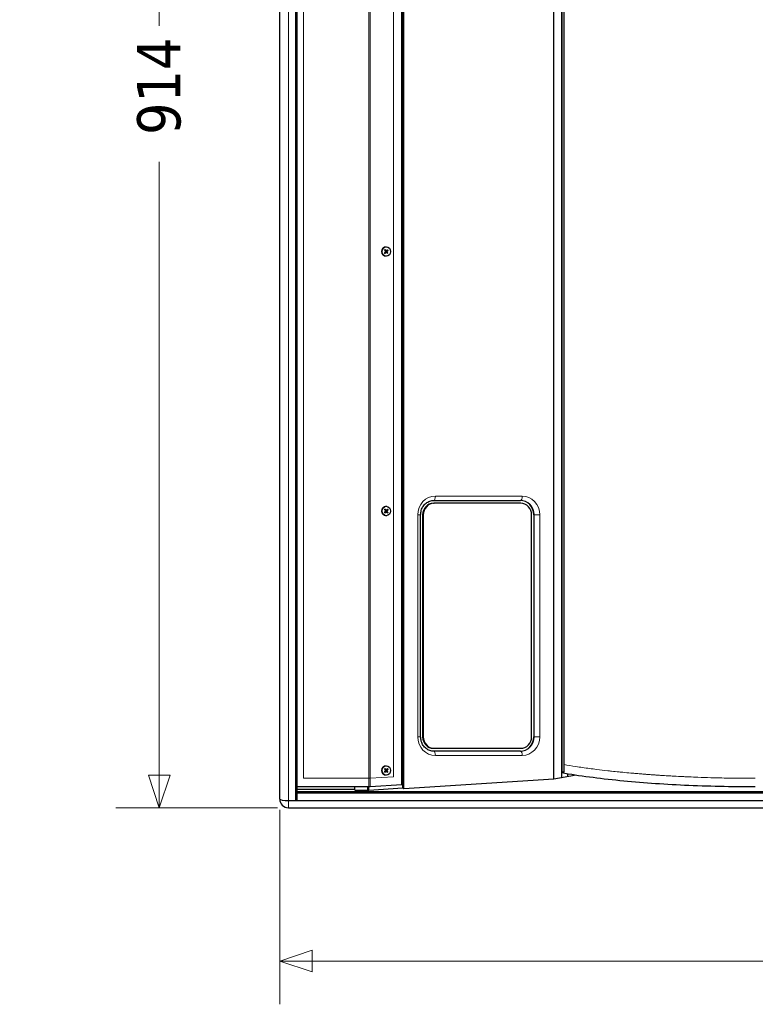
# Model space of a CAD drawing. Header units: millimetres. Extents: x 90 to 4365, y 90 to 3088.
# Tile 22 of 40: x 1105 to 1615, y 1607 to 2291. Entities that reach past the tile are written whole.
import ezdxf

# ---------------------------------------------------------------- set-up
doc = ezdxf.new("R2010")
doc.units = ezdxf.units.MM
doc.header["$LTSCALE"] = 15
doc.layers.add('Quota (ISO)', color=7, linetype='Continuous', lineweight=15, true_color=0x008000)
doc.layers.add('Visibile sottile (ISO)', color=9, linetype='Continuous', lineweight=18, true_color=0x808080)
doc.layers.add('Visibile (ISO)', color=7, linetype='Continuous', lineweight=25)
doc.styles.add('Testo nota (ISO)', font='tahoma.ttf')
doc.dimstyles.new('Default (ISO)', dxfattribs={"dimscale": 15, "dimtxt": 2, "dimasz": 1.5, "dimexe": 2, "dimexo": 0.5, "dimgap": 0.5, "dimtad": 1, "dimtoh": 1, "dimrnd": 1e-08, "dimtxsty": 'Testo nota (ISO)', "dimblk": 'Filled-1', "dimcen": 0.09, "dimdle": 10, "dimclrd": 256, "dimclre": 256, "dimclrt": 256, "dimazin": 2, "dimtfac": 0.75, "dimtmove": 0, "dimatfit": 3, "dimfxl": 0, "dimtolj": 1, "dimtzin": 0, "dimlwd": -1, "dimlwe": -1, "dimarcsym": 0})

# ---------------------------------------------------------------- blocks, each defined once
blk = doc.blocks.new('Filled-1')
at = {"color": 0}
for p, q in [((0, 0), (-1, 0.333)), ((-1, 0.333), (-1, -0.333)), ((-1, 0), (0, 0)), ((-1, -0.333), (0, 0))]:
    blk.add_line(p, q, dxfattribs=at)
at = {"color": 0, "flags": 128}
blk.add_lwpolyline([(-1, -0.333), (0, 0), (-1, 0.333), (-1, -0.333)], dxfattribs=at)
at = {"color": 0}
blk.add_solid([(-1, -0.333), (0, 0), (-1, 0.333), (-1, -0.333)], dxfattribs=at)
blk = doc.blocks.new('*D15')
at = {"layer": 'Defpoints', "color": 0, "transparency": 16777216}
for p in [(2970.22, 2695.52), (3223.24, 2391.64), (271.97, 2219.75), (2970.22, 1743.97)]:
    blk.add_point(p, dxfattribs=at)
at = {"layer": 'Quota (ISO)', "transparency": 16777216}
for p, q in [((2977.6, 2696.82), (3212.87, 2738.31)), ((2977.6, 1742.67), (3212.87, 1701.19))]:
    blk.add_line(p, q, dxfattribs=at)
blk.add_arc((271.97, 2219.75), 2956.27, 350.43608, 9.56392, dxfattribs=at)
at = {"layer": 'Quota (ISO)', "transparency": 16777216, "xscale": 22.5, "yscale": 22.5, "zscale": 22.5}
for p, rotation in [((3183.32, 2733.1), 99.78196200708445), ((3183.32, 1706.4), 260.2180379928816)]:
    blk.add_blockref('Filled-1', p, dxfattribs=dict(at, rotation=rotation))
at = {"layer": 'Quota (ISO)', "transparency": 16777216, "insert": (3204.91, 2173.84), "char_height": 30, "attachment_point": 4, "rotation": 89.69154, "style": 'Testo nota (ISO)'}
blk.add_mtext('\\A1;20°', dxfattribs=at)
blk = doc.blocks.new('*D16')
at = {"layer": 'Defpoints', "color": 0, "transparency": 16777216}
for p in [(1291.19, 2695.61), (1201.61, 1743.88), (1291.19, 1743.88)]:
    blk.add_point(p, dxfattribs=at)
at = {"layer": 'Quota (ISO)', "transparency": 16777216}
for p, q in [((1283.69, 2695.61), (1171.61, 2695.61)), ((1201.61, 2673.11), (1201.61, 2286.38)), ((1201.61, 1766.38), (1201.61, 2191.94)), ((1283.69, 1743.88), (1171.61, 1743.88))]:
    blk.add_line(p, q, dxfattribs=at)
at = {"layer": 'Quota (ISO)', "transparency": 16777216, "xscale": 22.5, "yscale": 22.5, "zscale": 22.5}
for p, rotation in [((1201.61, 2695.61), 90), ((1201.61, 1743.88), 270)]:
    blk.add_blockref('Filled-1', p, dxfattribs=dict(at, rotation=rotation))
at = {"layer": 'Quota (ISO)', "transparency": 16777216, "insert": (1201.61, 2199.44), "char_height": 30, "attachment_point": 4, "rotation": 90, "style": 'Testo nota (ISO)'}
blk.add_mtext('\\A1; 914', dxfattribs=at)
blk = doc.blocks.new('*D21')
at = {"layer": 'Defpoints', "color": 0, "transparency": 16777216}
for p in [(1285.19, 1749.9), (2055.19, 1749.9), (2055.19, 1637.49)]:
    blk.add_point(p, dxfattribs=at)
at = {"layer": 'Quota (ISO)', "transparency": 16777216}
for p, q in [((1285.19, 1742.4), (1285.19, 1607.49)), ((2055.19, 1742.4), (2055.19, 1607.49)), ((1307.69, 1637.49), (1630.74, 1637.49)), ((2032.69, 1637.49), (1709.65, 1637.49))]:
    blk.add_line(p, q, dxfattribs=at)
at = {"layer": 'Quota (ISO)', "transparency": 16777216, "xscale": 22.5, "yscale": 22.5, "zscale": 22.5, "rotation": 180}
blk.add_blockref('Filled-1', (1285.19, 1637.49), dxfattribs=at)
at = {"layer": 'Quota (ISO)', "transparency": 16777216, "xscale": 22.5, "yscale": 22.5, "zscale": 22.5}
blk.add_blockref('Filled-1', (2055.19, 1637.49), dxfattribs=at)
at = {"layer": 'Quota (ISO)', "transparency": 16777216, "insert": (1638.24, 1637.49), "char_height": 30, "attachment_point": 4, "style": 'Testo nota (ISO)'}
blk.add_mtext('\\A1;770', dxfattribs=at)

msp = doc.modelspace()

# ---------------------------------------------------------------- linework, layer by layer
at = {"layer": 'Visibile (ISO)'}
for p, q in [((1285.195, 1749.898), (1285.195, 2689.597)), ((1296.195, 2690.655), (1296.195, 1748.841)), ((1297.195, 1755.109), (1297.195, 2684.387)), ((1369.851, 1759.709), (1369.851, 2679.787)), ((1370.577, 1757.668), (1370.577, 2681.828)), ((1371.261, 1757.336), (1371.261, 2682.16)), ((1475.195, 1764.007), (1475.195, 2675.489)), ((1475.195, 1764.007), (1475.195, 2675.489)), ((1480.732, 1764.983), (1480.732, 2674.513)), ((1482.366, 1768.748), (1482.366, 2670.748)), ((1359.064, 2132.998), (1359.015, 2132.998)), ((1357.762, 2128.984), (1358.579, 2129.653)), ((1357.871, 2130.692), (1358.595, 2129.912)), ((1358.177, 2128.479), (1358.909, 2129.249)), ((1358.346, 2131.133), (1358.974, 2130.264)), ((1359.032, 2129.299), (1358.861, 2129.308)), ((1359.111, 2130.197), (1358.94, 2130.188)), ((1359.064, 2126.498), (1359.015, 2126.498)), ((1359.782, 2128.363), (1359.153, 2129.232)), ((1359.951, 2131.017), (1359.218, 2130.247)), ((1360.256, 2128.804), (1359.532, 2129.584)), ((1360.365, 2130.512), (1359.549, 2129.843)), ((1391.789, 1955.098), (1392.2, 1955.098)), ((1392.131, 1957.098), (1452.272, 1957.098)), ((1452.34, 1955.098), (1392.2, 1955.098)), ((1357.762, 1948.984), (1358.579, 1949.653)), ((1357.871, 1950.692), (1358.595, 1949.912)), ((1358.177, 1948.479), (1358.909, 1949.249)), ((1358.346, 1951.133), (1358.974, 1950.264)), ((1359.032, 1949.299), (1358.861, 1949.308)), ((1359.111, 1950.197), (1358.94, 1950.188)), ((1359.064, 1952.998), (1359.015, 1952.998)), ((1359.782, 1948.363), (1359.153, 1949.232)), ((1359.951, 1951.017), (1359.218, 1950.247)), ((1360.256, 1948.804), (1359.532, 1949.584)), ((1360.365, 1950.512), (1359.549, 1949.843)), ((1382.915, 1793.098), (1382.915, 1947.098)), ((1384.272, 1947.098), (1384.272, 1793.098)), ((1384.682, 1947.098), (1384.682, 1793.098)), ((1459.858, 1793.098), (1459.858, 1947.098)), ((1461.327, 1947.098), (1461.327, 1793.098)), ((1359.064, 1946.498), (1359.015, 1946.498)), ((1391.789, 1785.098), (1392.2, 1785.098)), ((1452.272, 1783.098), (1392.131, 1783.098)), ((1392.2, 1785.098), (1452.34, 1785.098)), ((1357.762, 1768.984), (1358.579, 1769.653)), ((1357.871, 1770.692), (1358.595, 1769.912)), ((1358.346, 1771.133), (1358.974, 1770.264)), ((1359.111, 1770.197), (1358.94, 1770.188)), ((1359.064, 1772.998), (1359.015, 1772.998)), ((1359.951, 1771.017), (1359.218, 1770.247)), ((1360.256, 1768.804), (1359.532, 1769.584)), ((1360.365, 1770.512), (1359.549, 1769.843)), ((1358.177, 1768.479), (1358.909, 1769.249)), ((1359.032, 1769.299), (1358.861, 1769.308)), ((1359.064, 1766.498), (1359.015, 1766.498)), ((1359.782, 1768.363), (1359.153, 1769.232)), ((1371.261, 1757.336), (1475.195, 1764.007)), ((1475.195, 1764.007), (1489.624, 1766.551)), ((1481.085, 1768.748), (1480.732, 1768.748)), ((1481.085, 1768.748), (1482.366, 1768.748)), ((1484.974, 1765.731), (1484.974, 1767.289)), ((1346.908, 1758.286), (1297.195, 1758.286)), ((1337.195, 1756.432), (1297.195, 1756.432)), ((1337.195, 1756.344), (1337.195, 1758.286)), ((1337.195, 1756.344), (1337.195, 1756.16)), ((1337.195, 1756.16), (1347.084, 1756.16)), ((1346.195, 1758.286), (1346.195, 1756.16)), ((1346.195, 1756.16), (1346.195, 1758.286)), ((1347.084, 1756.16), (1347.084, 1758.287)), ((1347.084, 1756.16), (1370.577, 1757.668)), ((1369.851, 1759.709), (1347.934, 1758.302)), ((1370.577, 1757.668), (1371.261, 1757.336)), ((1285.195, 1749.898), (1285.195, 1749.882)), ((1296.195, 1748.841), (1297.195, 1749.017)), ((1297.195, 1755.107), (1297.195, 1755.109)), ((1297.195, 1753.933), (1297.195, 1755.107)), ((1297.195, 1755.107), (2043.195, 1755.107)), ((1297.195, 1748.841), (1297.195, 1753.933)), ((2043.195, 1753.933), (1297.195, 1753.933)), ((1291.195, 1748.841), (1296.195, 1748.841)), ((1291.195, 1748.841), (1297.195, 1748.841)), ((1291.195, 1743.882), (2049.195, 1743.882)), ((1297.195, 1748.841), (2043.195, 1748.841))]:
    msp.add_line(p, q, dxfattribs=at)
msp.add_arc((1291.195, 1749.882), 6, 180, 270, dxfattribs=at)
for centre, major_axis, ratio, start_param, end_param in [((1359.015, 2129.748), (0, -3.25), 0.9396926, 3.1415927, 6.2831853), ((1358.479, 2129.79), (0, 0.174), 0.9396926, 3.7977836, 5.4916388), ((1359.024, 2129.126), (0, 0.174), 0.9396926, 5.3685799, 7.0624352), ((1359.103, 2130.37), (0, -0.174), 0.9396926, 5.3685799, 7.0624352), ((1359.648, 2129.706), (0, -0.174), 0.9396926, 3.7977836, 5.4916388), ((1391.789, 1947.098), (0, 8), 0.9396926, 0, 1.5707963), ((1392.2, 1947.098), (0, 8), 0.9396926, 0, 1.5707963), ((1451.93, 1947.098), (0, 10), 0.9396926, 4.712389, 6.2831853), ((1452.34, 1947.098), (0, 8), 0.9396926, 4.712389, 6.2831853), ((1359.015, 1949.748), (0, -3.25), 0.9396926, 3.1415927, 6.2831853), ((1358.479, 1949.79), (0, 0.174), 0.9396926, 3.7977836, 5.4916388), ((1359.024, 1949.126), (0, 0.174), 0.9396926, 5.3685799, 7.0624352), ((1359.103, 1950.37), (0, -0.174), 0.9396926, 5.3685799, 7.0624352), ((1359.648, 1949.706), (0, -0.174), 0.9396926, 3.7977836, 5.4916388), ((1391.789, 1793.098), (0, -8), 0.9396926, 4.712389, 6.2831853), ((1392.2, 1793.098), (0, -8), 0.9396926, 4.712389, 6.2831853), ((1451.93, 1793.098), (0, -10), 0.9396926, 0, 1.5707963), ((1452.34, 1793.098), (0, -8), 0.9396926, 0, 1.5707963), ((1359.015, 1769.748), (0, -3.25), 0.9396926, 3.1415927, 6.2831853), ((1358.479, 1769.79), (0, 0.174), 0.9396926, 3.7977836, 5.4916388), ((1359.103, 1770.37), (0, -0.174), 0.9396926, 5.3685799, 7.0624352), ((1359.648, 1769.706), (0, -0.174), 0.9396926, 3.7977836, 5.4916388), ((1359.024, 1769.126), (0, 0.174), 0.9396926, 5.3685799, 7.0624352), ((1291.195, 1749.898), (6, 0), 0.176327, 3.1415927, 4.712389), ((1291.195, 1749.882), (-6, 0), 0.1736482, 0, 1.5707963)]:
    msp.add_ellipse(centre, major_axis=major_axis, ratio=ratio, start_param=start_param, end_param=end_param, dxfattribs=at)
for centre in [(1359.064, 2129.748), (1359.064, 1949.748), (1359.064, 1769.748)]:
    msp.add_ellipse(centre, major_axis=(0, 3.25), ratio=0.9396926, dxfattribs=at)
for points, knots in [([(1358.23, 2128.564), (1358.231, 2128.559), (1358.229, 2128.553), (1358.222, 2128.538), (1358.215, 2128.526), (1358.199, 2128.504), (1358.188, 2128.491), (1358.177, 2128.479)], [0.045109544, 0.045109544, 0.045109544, 0.045109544, 0.049083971, 0.049083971, 0.054015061, 0.054015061, 0.058979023, 0.058979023, 0.058979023, 0.058979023]), ([(1358.346, 2131.133), (1358.355, 2131.12), (1358.365, 2131.104), (1358.378, 2131.08), (1358.383, 2131.067), (1358.388, 2131.05), (1358.389, 2131.042), (1358.388, 2131.037)], [0.019671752, 0.019671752, 0.019671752, 0.019671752, 0.024635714, 0.024635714, 0.029566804, 0.029566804, 0.033541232, 0.033541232, 0.033541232, 0.033541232]), ([(1360.151, 2128.888), (1360.16, 2128.884), (1360.17, 2128.877), (1360.192, 2128.863), (1360.206, 2128.851), (1360.231, 2128.829), (1360.245, 2128.816), (1360.256, 2128.804)], [0.045109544, 0.045109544, 0.045109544, 0.045109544, 0.049083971, 0.049083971, 0.054015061, 0.054015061, 0.058979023, 0.058979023, 0.058979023, 0.058979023]), ([(1360.365, 2130.512), (1360.353, 2130.502), (1360.337, 2130.49), (1360.31, 2130.472), (1360.294, 2130.462), (1360.271, 2130.449), (1360.259, 2130.444), (1360.25, 2130.44)], [0.019671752, 0.019671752, 0.019671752, 0.019671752, 0.024635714, 0.024635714, 0.029566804, 0.029566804, 0.033541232, 0.033541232, 0.033541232, 0.033541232]), ([(1382.915, 1947.098), (1382.915, 1948.146), (1383.069, 1949.193), (1383.666, 1951.186), (1384.111, 1952.129), (1385.247, 1953.826), (1385.94, 1954.575), (1387.494, 1955.8), (1388.355, 1956.276), (1390.159, 1956.92), (1391.103, 1957.088), (1392.076, 1957.098), (1392.104, 1957.098), (1392.131, 1957.098)], [4.712389, 4.712389, 4.712389, 4.712389, 5.0212039, 5.0212039, 5.331451, 5.331451, 5.6456103, 5.6456103, 5.9597695, 5.9597695, 6.2739288, 6.2739288, 6.2831853, 6.2831853, 6.2831853, 6.2831853]), ([(1358.23, 1948.564), (1358.231, 1948.559), (1358.229, 1948.553), (1358.222, 1948.538), (1358.215, 1948.526), (1358.199, 1948.504), (1358.188, 1948.491), (1358.177, 1948.479)], [0.045109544, 0.045109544, 0.045109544, 0.045109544, 0.049083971, 0.049083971, 0.054015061, 0.054015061, 0.058979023, 0.058979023, 0.058979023, 0.058979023]), ([(1358.346, 1951.133), (1358.355, 1951.12), (1358.365, 1951.104), (1358.378, 1951.08), (1358.383, 1951.067), (1358.388, 1951.05), (1358.389, 1951.042), (1358.388, 1951.037)], [0.019671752, 0.019671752, 0.019671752, 0.019671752, 0.024635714, 0.024635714, 0.029566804, 0.029566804, 0.033541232, 0.033541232, 0.033541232, 0.033541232]), ([(1360.151, 1948.888), (1360.16, 1948.884), (1360.17, 1948.877), (1360.192, 1948.863), (1360.206, 1948.851), (1360.231, 1948.829), (1360.245, 1948.816), (1360.256, 1948.804)], [0.045109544, 0.045109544, 0.045109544, 0.045109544, 0.049083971, 0.049083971, 0.054015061, 0.054015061, 0.058979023, 0.058979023, 0.058979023, 0.058979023]), ([(1360.365, 1950.512), (1360.353, 1950.502), (1360.337, 1950.49), (1360.31, 1950.472), (1360.294, 1950.462), (1360.271, 1950.449), (1360.259, 1950.444), (1360.25, 1950.44)], [0.019671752, 0.019671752, 0.019671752, 0.019671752, 0.024635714, 0.024635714, 0.029566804, 0.029566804, 0.033541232, 0.033541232, 0.033541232, 0.033541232]), ([(1392.131, 1783.098), (1391.187, 1783.098), (1390.242, 1783.256), (1388.432, 1783.882), (1387.568, 1784.349), (1386.004, 1785.558), (1385.305, 1786.301), (1384.148, 1787.995), (1383.691, 1788.947), (1383.078, 1790.953), (1382.919, 1792.005), (1382.916, 1793.071), (1382.915, 1793.085), (1382.915, 1793.098)], [3.1415927, 3.1415927, 3.1415927, 3.1415927, 3.4557519, 3.4557519, 3.7699112, 3.7699112, 4.0840704, 4.0840704, 4.3982297, 4.3982297, 4.7085276, 4.7085276, 4.712389, 4.712389, 4.712389, 4.712389]), ([(1358.346, 1771.133), (1358.355, 1771.12), (1358.365, 1771.104), (1358.378, 1771.08), (1358.383, 1771.067), (1358.388, 1771.05), (1358.389, 1771.042), (1358.388, 1771.037)], [0.019671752, 0.019671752, 0.019671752, 0.019671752, 0.024635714, 0.024635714, 0.029566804, 0.029566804, 0.033541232, 0.033541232, 0.033541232, 0.033541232]), ([(1360.365, 1770.512), (1360.353, 1770.502), (1360.337, 1770.49), (1360.31, 1770.472), (1360.294, 1770.462), (1360.271, 1770.449), (1360.259, 1770.444), (1360.25, 1770.44)], [0.019671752, 0.019671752, 0.019671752, 0.019671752, 0.024635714, 0.024635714, 0.029566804, 0.029566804, 0.033541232, 0.033541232, 0.033541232, 0.033541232]), ([(1358.23, 1768.564), (1358.231, 1768.559), (1358.229, 1768.553), (1358.222, 1768.538), (1358.215, 1768.526), (1358.199, 1768.504), (1358.188, 1768.491), (1358.177, 1768.479)], [0.045109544, 0.045109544, 0.045109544, 0.045109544, 0.049083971, 0.049083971, 0.054015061, 0.054015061, 0.058979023, 0.058979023, 0.058979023, 0.058979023]), ([(1360.151, 1768.888), (1360.16, 1768.884), (1360.17, 1768.877), (1360.192, 1768.863), (1360.206, 1768.851), (1360.231, 1768.829), (1360.245, 1768.816), (1360.256, 1768.804)], [0.045109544, 0.045109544, 0.045109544, 0.045109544, 0.049083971, 0.049083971, 0.054015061, 0.054015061, 0.058979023, 0.058979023, 0.058979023, 0.058979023]), ([(1615.005, 1758.286), (1598.419, 1758.286), (1581.954, 1758.666), (1566.02, 1759.41), (1550.379, 1760.14), (1535.203, 1761.228), (1521.155, 1762.624), (1506.369, 1764.094), (1492.772, 1765.904), (1480.732, 1768.008)], [0, 0, 0, 0, 4.9537091, 4.9537091, 4.9537091, 9.8165348, 9.8165348, 9.8165348, 14.9345091, 14.9345091, 14.9345091, 14.9345091])]:
    msp.add_open_spline(points, degree=3, knots=knots, dxfattribs=at)
for points, weights in [([(1358.23, 2128.564), (1358.226, 2128.648), (1358.223, 2128.72)], [1.00269803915, 1.01090375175, 1.01272392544]), ([(1358.36, 2130.863), (1358.373, 2130.943), (1358.388, 2131.037)], [1.01272392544, 1.01090375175, 1.00269803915]), ([(1360.151, 2128.888), (1359.993, 2128.968), (1359.859, 2129.036)], [1.00269803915, 1.01090375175, 1.01272392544]), ([(1359.94, 2130.315), (1360.083, 2130.373), (1360.25, 2130.44)], [1.01272392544, 1.01090375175, 1.00269803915]), ([(1358.23, 1948.564), (1358.226, 1948.648), (1358.223, 1948.72)], [1.00269803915, 1.01090375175, 1.01272392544]), ([(1358.36, 1950.863), (1358.373, 1950.943), (1358.388, 1951.037)], [1.01272392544, 1.01090375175, 1.00269803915]), ([(1360.151, 1948.888), (1359.993, 1948.968), (1359.859, 1949.036)], [1.00269803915, 1.01090375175, 1.01272392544]), ([(1359.94, 1950.315), (1360.083, 1950.373), (1360.25, 1950.44)], [1.01272392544, 1.01090375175, 1.00269803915]), ([(1358.36, 1770.863), (1358.373, 1770.943), (1358.388, 1771.037)], [1.01272392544, 1.01090375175, 1.00269803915]), ([(1359.94, 1770.315), (1360.083, 1770.373), (1360.25, 1770.44)], [1.01272392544, 1.01090375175, 1.00269803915]), ([(1358.23, 1768.564), (1358.226, 1768.648), (1358.223, 1768.72)], [1.00269803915, 1.01090375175, 1.01272392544]), ([(1360.151, 1768.888), (1359.993, 1768.968), (1359.859, 1769.036)], [1.00269803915, 1.01090375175, 1.01272392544])]:
    msp.add_rational_spline(points, weights, degree=2, dxfattribs=at)
msp.add_open_spline([(1347.934, 1758.302), (1347.606, 1758.292), (1347.257, 1758.286), (1346.908, 1758.286)], degree=3, dxfattribs=at)
at = {"layer": 'Visibile sottile (ISO)'}
for p, q in [((1291.195, 1748.841), (1291.195, 2690.655)), ((1301.695, 1764.286), (1301.695, 2675.21)), ((1346.908, 1764.286), (1346.908, 2675.21)), ((1347.934, 1764.313), (1347.934, 2675.183)), ((1364.213, 2674.138), (1364.213, 1765.358)), ((1481.085, 2670.748), (1481.085, 1768.748)), ((1358.909, 2129.249), (1358.733, 2129.255)), ((1358.974, 2130.264), (1358.797, 2130.259)), ((1359.532, 2129.584), (1359.355, 2129.578)), ((1359.549, 2129.843), (1359.373, 2129.85)), ((1453.298, 1960.098), (1393.158, 1960.098)), ((1358.909, 1949.249), (1358.733, 1949.255)), ((1358.974, 1950.264), (1358.797, 1950.259)), ((1359.532, 1949.584), (1359.355, 1949.578)), ((1359.549, 1949.843), (1359.373, 1949.85)), ((1380.942, 1947.098), (1382.915, 1947.098)), ((1380.942, 1947.098), (1380.942, 1793.098)), ((1384.272, 1947.098), (1384.682, 1947.098)), ((1461.669, 1947.098), (1461.327, 1947.098)), ((1465.514, 1947.098), (1461.669, 1947.098)), ((1461.669, 1947.098), (1461.669, 1793.098)), ((1465.514, 1793.098), (1465.514, 1947.098)), ((1380.942, 1793.098), (1382.915, 1793.098)), ((1384.272, 1793.098), (1384.682, 1793.098)), ((1461.669, 1793.098), (1461.327, 1793.098)), ((1465.514, 1793.098), (1461.669, 1793.098)), ((1393.158, 1780.098), (1453.298, 1780.098)), ((1358.974, 1770.264), (1358.797, 1770.259)), ((1359.532, 1769.584), (1359.355, 1769.578)), ((1359.549, 1769.843), (1359.373, 1769.85)), ((1346.908, 1764.286), (1301.695, 1764.286)), ((1346.908, 1758.286), (1346.908, 1764.286)), ((1364.213, 1765.358), (1347.934, 1764.313)), ((1347.934, 1758.302), (1347.934, 1764.313)), ((1358.909, 1769.249), (1358.733, 1769.255)), ((1291.195, 1748.841), (1291.195, 1743.882))]:
    msp.add_line(p, q, dxfattribs=at)
for centre, major_axis, ratio, start_param, end_param in [((1359.064, 2129.748), (0, -1.582), 0.9396926, 5.2166387, 5.64358), ((1359.039, 2129.748), (0, 1.464), 0.9396926, 2.0739075, 2.513475), ((1359.064, 2129.748), (0, -1.582), 0.9396926, 3.6458424, 4.0727837), ((1359.039, 2129.748), (0, 1.464), 0.9396926, 0.4927621, 0.9304659), ((1359.039, 2129.748), (0, -1.464), 0.9396926, 0.5064622, 0.9426787), ((1359.064, 2129.748), (0, 1.582), 0.9396926, 3.6458424, 4.0727837), ((1359.039, 2129.748), (0, -1.464), 0.9396926, 2.0635585, 2.5014221), ((1359.064, 2129.748), (0, 1.582), 0.9396926, 5.2166387, 5.64358), ((1393.158, 1947.098), (0, 13), 0.9396926, 0, 1.5707963), ((1392.131, 1960.098), (0, -3), 0.3420201, 0, 1.5707963), ((1452.272, 1960.098), (0, -3), 0.3420201, 0, 1.5707963), ((1452.272, 1947.098), (0, 10), 0.9396926, 4.712389, 6.2831853), ((1453.298, 1947.098), (0, 13), 0.9396926, 4.712389, 6.2831853), ((1359.064, 1949.748), (0, -1.582), 0.9396926, 5.2166387, 5.64358), ((1359.039, 1949.748), (0, 1.464), 0.9396926, 2.0739075, 2.513475), ((1359.064, 1949.748), (0, -1.582), 0.9396926, 3.6458424, 4.0727837), ((1359.039, 1949.748), (0, 1.464), 0.9396926, 0.4927621, 0.9304659), ((1359.039, 1949.748), (0, -1.464), 0.9396926, 0.5064622, 0.9426787), ((1359.064, 1949.748), (0, 1.582), 0.9396926, 3.6458424, 4.0727837), ((1359.039, 1949.748), (0, -1.464), 0.9396926, 2.0635585, 2.5014221), ((1359.064, 1949.748), (0, 1.582), 0.9396926, 5.2166387, 5.64358), ((1393.158, 1793.098), (0, -13), 0.9396926, 4.712389, 6.2831853), ((1452.272, 1793.098), (0, -10), 0.9396926, 0, 1.5707963), ((1453.298, 1793.098), (0, -13), 0.9396926, 0, 1.5707963), ((1392.131, 1780.098), (0, 3), 0.3420201, 4.712389, 6.2831853), ((1452.272, 1780.098), (0, 3), 0.3420201, 4.712389, 6.2831853), ((1359.064, 1769.748), (0, -1.582), 0.9396926, 3.6458424, 4.0727837), ((1359.039, 1769.748), (0, 1.464), 0.9396926, 0.4927621, 0.9304659), ((1359.039, 1769.748), (0, -1.464), 0.9396926, 2.0635585, 2.5014221), ((1359.064, 1769.748), (0, 1.582), 0.9396926, 5.2166387, 5.64358), ((1359.064, 1769.748), (0, -1.582), 0.9396926, 5.2166387, 5.64358), ((1359.039, 1769.748), (0, 1.464), 0.9396926, 2.0739075, 2.513475), ((1359.039, 1769.748), (0, -1.464), 0.9396926, 0.5064622, 0.9426787), ((1359.064, 1769.748), (0, 1.582), 0.9396926, 3.6458424, 4.0727837)]:
    msp.add_ellipse(centre, major_axis=major_axis, ratio=ratio, start_param=start_param, end_param=end_param, dxfattribs=at)
for points, knots in [([(1482.366, 1773.771), (1485.003, 1773.319), (1487.712, 1772.882), (1490.49, 1772.458), (1493.591, 1771.986), (1496.777, 1771.531), (1500.044, 1771.095), (1501.677, 1770.877), (1503.33, 1770.663), (1505.002, 1770.455), (1507.51, 1770.142), (1510.062, 1769.839), (1512.655, 1769.548), (1513.519, 1769.451), (1514.388, 1769.355), (1515.261, 1769.26), (1517.008, 1769.071), (1518.772, 1768.887), (1520.554, 1768.707), (1521.445, 1768.617), (1522.34, 1768.529), (1523.24, 1768.442), (1525.039, 1768.267), (1526.855, 1768.098), (1528.687, 1767.934), (1529.603, 1767.851), (1530.524, 1767.771), (1531.448, 1767.691), (1532.834, 1767.572), (1534.229, 1767.455), (1535.634, 1767.342), (1536.102, 1767.304), (1536.57, 1767.266), (1537.04, 1767.229), (1537.745, 1767.173), (1538.452, 1767.118), (1539.162, 1767.064), (1539.398, 1767.046), (1539.635, 1767.028), (1539.871, 1767.01), (1540.345, 1766.974), (1540.82, 1766.939), (1541.295, 1766.903), (1541.533, 1766.886), (1541.771, 1766.868), (1542.009, 1766.851), (1542.486, 1766.816), (1542.963, 1766.782), (1543.441, 1766.747), (1543.681, 1766.73), (1543.92, 1766.713), (1544.159, 1766.696), (1544.638, 1766.662), (1545.117, 1766.629), (1545.598, 1766.596), (1545.838, 1766.579), (1546.078, 1766.563), (1546.318, 1766.546), (1547.04, 1766.497), (1547.763, 1766.449), (1548.487, 1766.401), (1548.97, 1766.37), (1549.453, 1766.338), (1549.937, 1766.307), (1551.39, 1766.214), (1552.848, 1766.124), (1554.312, 1766.037), (1555.288, 1765.979), (1556.266, 1765.923), (1557.247, 1765.868), (1559.208, 1765.758), (1561.179, 1765.653), (1563.158, 1765.555), (1564.148, 1765.505), (1565.14, 1765.457), (1566.133, 1765.411), (1568.121, 1765.318), (1570.117, 1765.23), (1572.12, 1765.149), (1573.122, 1765.108), (1574.125, 1765.069), (1575.13, 1765.031), (1578.146, 1764.917), (1581.177, 1764.816), (1584.222, 1764.728), (1586.251, 1764.669), (1588.287, 1764.617), (1590.327, 1764.569), (1594.408, 1764.475), (1598.509, 1764.405), (1602.624, 1764.357), (1606.739, 1764.31), (1610.868, 1764.286), (1615.005, 1764.286)], [0.1294869, 0.1294869, 0.1294869, 0.1294869, 1.2382126, 1.2382126, 1.2382126, 2.4760408, 2.4760408, 2.4760408, 3.0948222, 3.0948222, 3.0948222, 4.022842, 4.022842, 4.022842, 4.3321438, 4.3321438, 4.3321438, 4.9506942, 4.9506942, 4.9506942, 5.2599441, 5.2599441, 5.2599441, 5.8783967, 5.8783967, 5.8783967, 6.1876008, 6.1876008, 6.1876008, 6.6513811, 6.6513811, 6.6513811, 6.8059679, 6.8059679, 6.8059679, 7.0378425, 7.0378425, 7.0378425, 7.1151324, 7.1151324, 7.1151324, 7.2697096, 7.2697096, 7.2697096, 7.3469964, 7.3469964, 7.3469964, 7.5015725, 7.5015725, 7.5015725, 7.5788547, 7.5788547, 7.5788547, 7.7334218, 7.7334218, 7.7334218, 7.8107055, 7.8107055, 7.8107055, 8.0425566, 8.0425566, 8.0425566, 8.1971235, 8.1971235, 8.1971235, 8.6608221, 8.6608221, 8.6608221, 8.9699523, 8.9699523, 8.9699523, 9.5882071, 9.5882071, 9.5882071, 9.8973312, 9.8973312, 9.8973312, 10.5155725, 10.5155725, 10.5155725, 10.8246892, 10.8246892, 10.8246892, 11.7520223, 11.7520223, 11.7520223, 12.3702285, 12.3702285, 12.3702285, 13.6065985, 13.6065985, 13.6065985, 14.8429054, 14.8429054, 14.8429054, 14.8429054]), ([(1347.533, 1764.295), (1347.515, 1764.295), (1347.498, 1764.294), (1347.481, 1764.294), (1347.463, 1764.293), (1347.446, 1764.293), (1347.428, 1764.292), (1347.42, 1764.292), (1347.411, 1764.292), (1347.402, 1764.292), (1347.385, 1764.291), (1347.368, 1764.291), (1347.35, 1764.291), (1347.342, 1764.291), (1347.333, 1764.29), (1347.324, 1764.29), (1347.307, 1764.29), (1347.29, 1764.29), (1347.272, 1764.289), (1347.264, 1764.289), (1347.255, 1764.289), (1347.246, 1764.289), (1347.229, 1764.289), (1347.211, 1764.288), (1347.194, 1764.288), (1347.185, 1764.288), (1347.177, 1764.288), (1347.168, 1764.288), (1347.151, 1764.288), (1347.133, 1764.288), (1347.116, 1764.287), (1347.107, 1764.287), (1347.099, 1764.287), (1347.09, 1764.287), (1347.064, 1764.287), (1347.038, 1764.287), (1347.012, 1764.287), (1346.977, 1764.286), (1346.943, 1764.286), (1346.908, 1764.286)], [0, 0, 0, 0, 0.003835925, 0.003835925, 0.003835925, 0.007658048, 0.007658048, 0.007658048, 0.00956426, 0.00956426, 0.00956426, 0.013367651, 0.013367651, 0.013367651, 0.015265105, 0.015265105, 0.015265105, 0.019052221, 0.019052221, 0.019052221, 0.020942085, 0.020942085, 0.020942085, 0.024713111, 0.024713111, 0.024713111, 0.026595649, 0.026595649, 0.026595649, 0.030356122, 0.030356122, 0.030356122, 0.032234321, 0.032234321, 0.032234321, 0.037862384, 0.037862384, 0.037862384, 0.04535628, 0.04535628, 0.04535628, 0.04535628])]:
    msp.add_open_spline(points, degree=3, knots=knots, dxfattribs=at)
msp.add_open_spline([(1347.934, 1764.313), (1347.803, 1764.307), (1347.669, 1764.301), (1347.533, 1764.295)], degree=3, dxfattribs=at)

# ---------------------------------------------------------------- dimensions: what is measured, and where the dimension line sits
at = {"layer": 'Quota (ISO)'}
dim = msp.add_angular_dim_3p(base=(3223.235, 2391.64), center=(271.967, 2219.748), p1=(2970.218, 1743.974), p2=(2970.218, 2695.522), dimstyle='Default (ISO)', override={"dimgap": 0.5, "dimtoh": 0, "dimadec": 2, "dimtol": 0, "dimlim": 0, "dimtp": 0, "dimtm": 0, "dimtdec": 2}, dxfattribs=at)
dim.commit()
dim.dimension.update_dxf_attribs({"geometry": '*D15', "text_midpoint": (3228.194, 2203.833), "dimtype": 165})
dim = msp.add_linear_dim(base=(1201.608, 1743.882), p1=(1291.195, 2695.614), p2=(1291.195, 1743.882), angle=90, text=' 914', dimstyle='Default (ISO)', override={"dimgap": 0.5, "dimtad": 0, "dimtoh": 0, "dimdec": 2, "dimtol": 0, "dimlim": 0, "dimtp": 0, "dimtm": 0, "dimtdec": 2, "dimtofl": 0, "dimatfit": 1}, dxfattribs=at)
dim.commit()
dim.dimension.update_dxf_attribs({"geometry": '*D16', "text_midpoint": (1201.608, 2239.159), "dimtype": 160})
dim = msp.add_linear_dim(base=(2055.195, 1637.488), p1=(1285.195, 1749.898), p2=(2055.195, 1749.898), dimstyle='Default (ISO)', override={"dimgap": 0.5, "dimtad": 0, "dimtoh": 0, "dimdec": 2, "dimtol": 0, "dimlim": 0, "dimtp": 0, "dimtm": 0, "dimtdec": 2, "dimtofl": 0, "dimatfit": 1}, dxfattribs=at)
dim.commit()
dim.dimension.update_dxf_attribs({"geometry": '*D21', "text_midpoint": (1670.195, 1637.488), "dimtype": 160})

doc.saveas('drawing.dxf')
